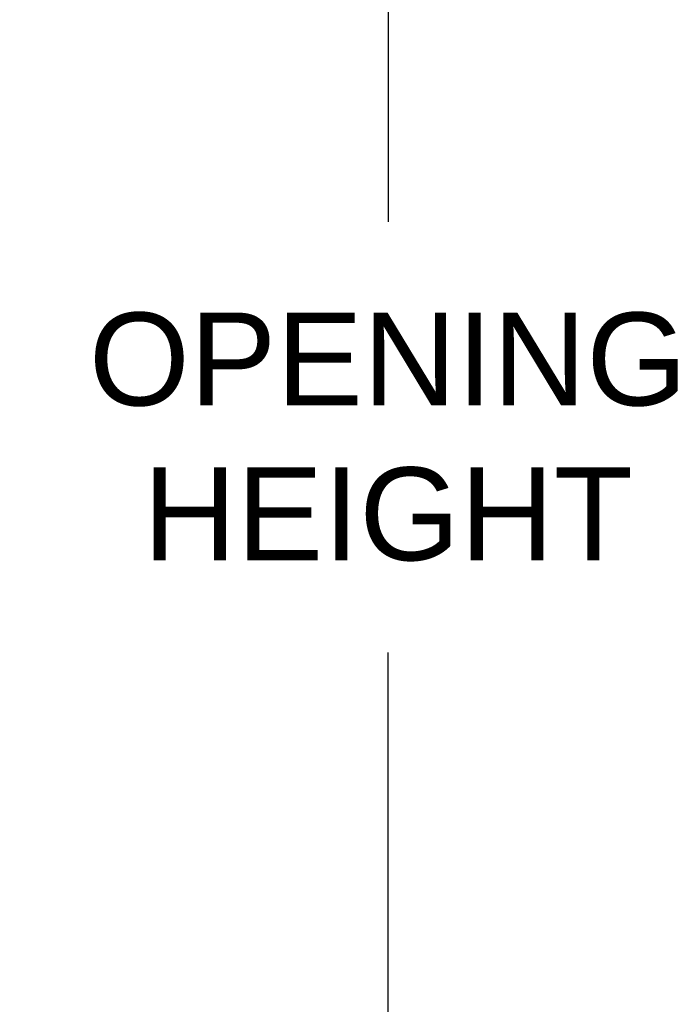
# Model space of a CAD drawing. Header units: inches. Extents: x 169.6 to 245.1, y 234.4 to 247.7.
# Tile 119 of 139: x 210.6 to 211.2, y 241.3 to 242.2. Entities that reach past the tile are written whole.
import ezdxf

# ---------------------------------------------------------------- set-up
doc = ezdxf.new("R2010")
doc.units = ezdxf.units.IN
doc.header["$LTSCALE"] = 0.25
doc.header["$MEASUREMENT"] = 0
doc.layers.add('ANNOTATIONS', color=1, linetype='Continuous')
doc.styles.add('ARIAL', font='arial.ttf', dxfattribs={"height": 0.09375})
doc.dimstyles.new('STANDARD$0', dxfattribs={"dimtxt": 0.09375, "dimasz": 0.09375, "dimexe": 0.03125, "dimexo": 0.046875, "dimgap": 0.09, "dimtad": 0, "dimtih": 1, "dimtoh": 1, "dimdec": 4, "dimzin": 0, "dimdsep": 46, "dimtxsty": 'ARIAL', "dimcen": 0.09, "dimadec": 0, "dimazin": 0, "dimtfac": 1, "dimtdec": 4, "dimtofl": 0, "dimtmove": 0, "dimatfit": 1, "dimfxl": 1, "dimtolj": 1, "dimtzin": 0, "dimarcsym": 0})

# ---------------------------------------------------------------- blocks, each defined once
blk = doc.blocks.new('*D19')
at = {"layer": 'ANNOTATIONS', "color": 0, "lineweight": -2, "transparency": 16777216}
for p, q in [((209.57548, 243.82935), (210.97395, 243.82935)), ((210.9427, 243.7356), (210.9427, 242.04462)), ((210.9427, 239.91877), (210.9427, 241.60976)), ((209.66526, 239.82502), (210.97395, 239.82502))]:
    blk.add_line(p, q, dxfattribs=at)
at = {"layer": 'ANNOTATIONS', "color": 0, "transparency": 16777216}
for points in [[(210.92707, 243.7356), (210.95832, 243.7356), (210.9427, 243.82935)], [(210.92707, 239.91877), (210.95832, 239.91877), (210.9427, 239.82502)]]:
    blk.add_solid(points, dxfattribs=at)
at = {"layer": 'defpoints', "color": 0, "transparency": 16777216}
for p in [(209.5286, 243.82935), (210.9427, 243.82935), (209.61839, 239.82502)]:
    blk.add_point(p, dxfattribs=at)
at = {"layer": 'ANNOTATIONS', "color": 0, "transparency": 16777216, "insert": (210.9427, 241.82719), "char_height": 0.09375, "attachment_point": 5, "style": 'ARIAL'}
blk.add_mtext('\\A1;OPENING \\PHEIGHT', dxfattribs=at)

msp = doc.modelspace()

# ---------------------------------------------------------------- dimensions: what is measured, and where the dimension line sits
at = {"layer": 'ANNOTATIONS'}
dim = msp.add_linear_dim(base=(210.9427, 243.82935), p1=(209.61839, 239.82502), p2=(209.5286, 243.82935), angle=90, text='OPENING \\PHEIGHT', dimstyle='STANDARD$0', dxfattribs=at)
dim.commit()
dim.dimension.update_dxf_attribs({"geometry": '*D19', "text_midpoint": (210.9427, 241.82719)})

doc.saveas('drawing.dxf')
